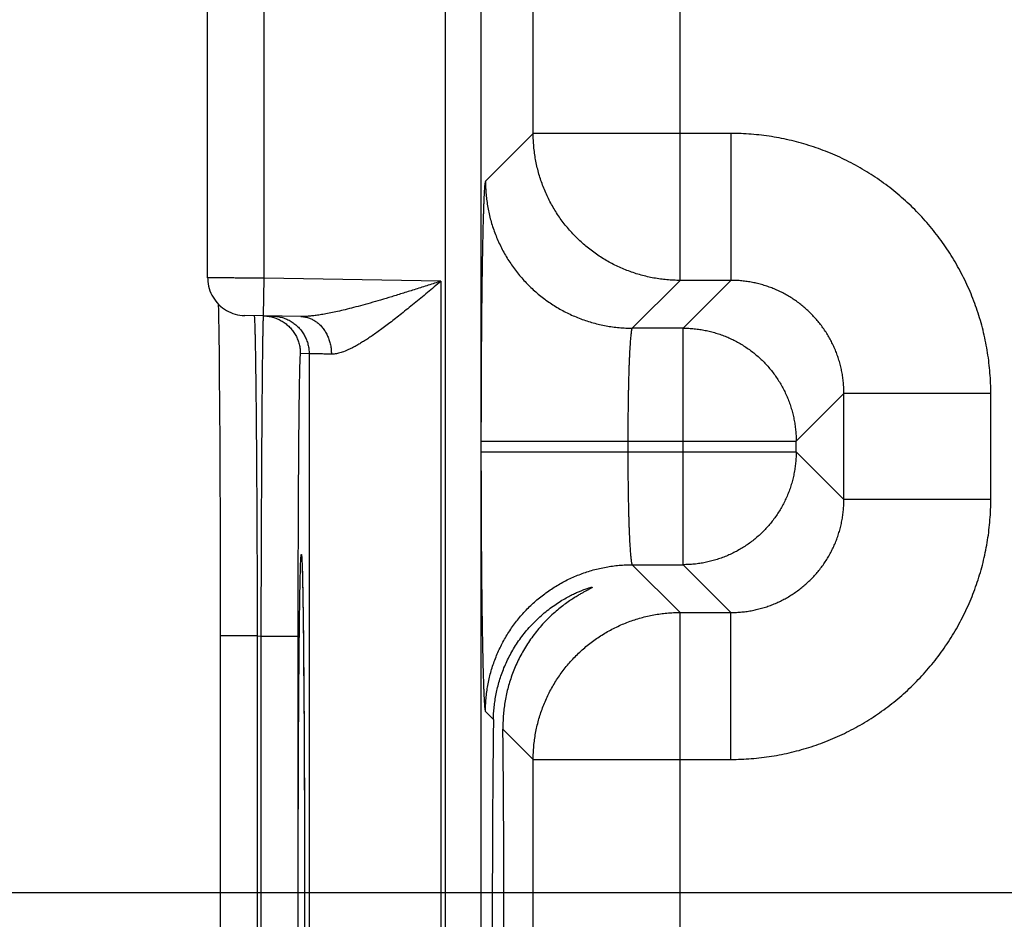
# Model space of a CAD drawing. Header units: inches. Extents: x 0 to 34, y 0 to 22.
# Tile 24 of 80: x 15.028 to 15.551, y 13.348 to 13.826. Entities that reach past the tile are written whole.
import ezdxf

# ---------------------------------------------------------------- set-up
doc = ezdxf.new("R2010")
doc.units = ezdxf.units.IN
doc.header["$LTSCALE"] = 1.87
doc.header["$MEASUREMENT"] = 0
doc.layers.get('0').update_dxf_attribs({"linetype": 'CONTINUOUS'})
doc.layers.add('DIMENSIONS', color=7, linetype='CONTINUOUS')
doc.styles.get("Standard").update_dxf_attribs({"font": 'txt', "width": 0.8})
doc.dimstyles.new('DIMSTYLE_1', dxfattribs={"dimtxt": 0.125, "dimasz": 0.18, "dimexe": 0.18, "dimexo": 0.0625, "dimgap": 0.09, "dimtad": 0, "dimtih": 1, "dimtoh": 1, "dimdec": 3, "dimzin": 4, "dimdsep": 46, "dimtxsty": 'STANDARD', "dimblk": '_FILLED', "dimblk1": '_FILLED', "dimblk2": '_FILLED', "dimcen": 0.09, "dimadec": 0, "dimazin": 0, "dimtp": 0.01, "dimtm": 0.01, "dimtfac": 1, "dimtdec": 3, "dimtofl": 0, "dimtmove": 0, "dimatfit": 3, "dimldrblk": '_FILLED', "dimfxl": 1, "dimtolj": 1, "dimtzin": 4, "dimarcsym": 0})

# ---------------------------------------------------------------- blocks, each defined once
blk = doc.blocks.new('*D9')
at = {"layer": 'DIMENSIONS', "color": 2, "linetype": 'CONTINUOUS'}
blk.add_line((16.37319, 13.36208), (14.43956, 13.36208), dxfattribs=at)
at = {"layer": 'DIMENSIONS', "color": 2, "linetype": 'CONTINUOUS', "width": 0.8}
for s, p in [('[', (13.67706, 13.29958)), (']', (14.27706, 13.29958)), ('3.529', (13.05206, 13.29958)), ('89.64', (13.77706, 13.29958))]:
    blk.add_text(s, height=0.125, dxfattribs=at).set_placement(p)
blk = doc.blocks.new('_FILLED')
at = {"color": 0, "linetype": 'BYBLOCK'}
blk.add_solid([(0, 0), (-1, 0.1736), (-1, -0.1736)], dxfattribs=at)

msp = doc.modelspace()

# ---------------------------------------------------------------- linework, layer by layer
at = {"color": 7, "linetype": 'CONTINUOUS'}
for p, q in [((15.25362, 16.58677), (15.25362, 12.9164)), ((15.27261, 16.58677), (15.27261, 12.9164)), ((15.37842, 13.68723), (15.37842, 14.44094)), ((15.30043, 13.76521), (15.30043, 14.36295)), ((15.12755, 13.68857), (15.12755, 13.9376)), ((15.15755, 13.6884), (15.15755, 13.93777)), ((15.30043, 13.76521), (15.27506, 13.73985)), ((15.40544, 13.76521), (15.30043, 13.76521)), ((15.40544, 13.76521), (15.40544, 13.68723)), ((15.1572, 13.6684), (15.15755, 13.6884)), ((15.25144, 13.68676), (15.15755, 13.6884)), ((15.25144, 13.68676), (15.25144, 13.00941)), ((15.37842, 13.68723), (15.35305, 13.66186)), ((15.40544, 13.68723), (15.37842, 13.68723)), ((15.38007, 13.66186), (15.40544, 13.68723)), ((15.13319, 13.67467), (15.13326, 13.67106)), ((15.13326, 13.67106), (15.13335, 13.66635)), ((15.17696, 13.66805), (15.1472, 13.66857)), ((15.13335, 13.66635), (15.13342, 13.66173)), ((15.13342, 13.66173), (15.1335, 13.65618)), ((15.38007, 13.66186), (15.35305, 13.66186)), ((15.38007, 13.53631), (15.38007, 13.66186)), ((15.1335, 13.65618), (15.13358, 13.64963)), ((15.13358, 13.64963), (15.13366, 13.64194)), ((15.18145, 13.64832), (15.17677, 13.6484)), ((15.18145, 13.64832), (15.18145, 13.04784)), ((15.13366, 13.64194), (15.13374, 13.63281)), ((15.13374, 13.63281), (15.13381, 13.62478)), ((15.44006, 13.60187), (15.46543, 13.62724)), ((15.46543, 13.57093), (15.46543, 13.62724)), ((15.54342, 13.62724), (15.46543, 13.62724)), ((15.54342, 13.57093), (15.54342, 13.62724)), ((15.13381, 13.62478), (15.13388, 13.61555)), ((15.13388, 13.61555), (15.13395, 13.60495)), ((15.13395, 13.60495), (15.13401, 13.59267)), ((15.2727, 13.60187), (15.2727, 13.5963)), ((15.2727, 13.60187), (15.44006, 13.60187)), ((15.35068, 13.60187), (15.35068, 13.5963)), ((15.44006, 13.5963), (15.44006, 13.60187)), ((15.2727, 13.5963), (15.44006, 13.5963)), ((15.44006, 13.5963), (15.46543, 13.57093)), ((15.13401, 13.59267), (15.13408, 13.57806)), ((15.13408, 13.57806), (15.13412, 13.56639)), ((15.54342, 13.57093), (15.46543, 13.57093)), ((15.13412, 13.56639), (15.13416, 13.55325)), ((15.13416, 13.55325), (15.13419, 13.53965)), ((15.13419, 13.53965), (15.13421, 13.52601)), ((15.17753, 13.53951), (15.17754, 13.53941)), ((15.17754, 13.53941), (15.17755, 13.53924)), ((15.17755, 13.53924), (15.17757, 13.53902)), ((15.17757, 13.53902), (15.17758, 13.53874)), ((15.17758, 13.53874), (15.1776, 13.5384)), ((15.1776, 13.5384), (15.17763, 13.53779)), ((15.17763, 13.53779), (15.17766, 13.53704)), ((15.17766, 13.53704), (15.17771, 13.53583)), ((15.17771, 13.53583), (15.17776, 13.53434)), ((15.17776, 13.53434), (15.17783, 13.53189)), ((15.17783, 13.53189), (15.1779, 13.52924)), ((15.35305, 13.53631), (15.37842, 13.51094)), ((15.35305, 13.53631), (15.38007, 13.53631)), ((15.38007, 13.53631), (15.40544, 13.51094)), ((15.1779, 13.52924), (15.17797, 13.5259)), ((15.13421, 13.52601), (15.13423, 13.51217)), ((15.17797, 13.5259), (15.17805, 13.52175)), ((15.17805, 13.52175), (15.17814, 13.5166)), ((15.17814, 13.5166), (15.17823, 13.5103)), ((15.13423, 13.51217), (15.13423, 13.19768)), ((15.37842, 12.86623), (15.37842, 13.51094)), ((15.37842, 13.51094), (15.40544, 13.51094)), ((15.40544, 13.43295), (15.40544, 13.51094)), ((15.17823, 13.5103), (15.1783, 13.50474)), ((15.1783, 13.50474), (15.17837, 13.49839)), ((15.15388, 13.49848), (15.13423, 13.49848)), ((15.15388, 13.49848), (15.15388, 13.19768)), ((15.15388, 13.49848), (15.15581, 13.49845)), ((15.15581, 13.49845), (15.15581, 13.19772)), ((15.15581, 13.49845), (15.17546, 13.49845)), ((15.17546, 13.49845), (15.17546, 13.19772)), ((15.17837, 13.49839), (15.17844, 13.49107)), ((15.17844, 13.49107), (15.17852, 13.48247)), ((15.17852, 13.48247), (15.1786, 13.47206)), ((15.1786, 13.47206), (15.17866, 13.46364)), ((15.17866, 13.46364), (15.17872, 13.45373)), ((15.17872, 13.45373), (15.17878, 13.44241)), ((15.27506, 13.45832), (15.27931, 13.45408)), ((15.28432, 13.44906), (15.30043, 13.43295)), ((15.17878, 13.44241), (15.17884, 13.42992)), ((15.30043, 12.94421), (15.30043, 13.43295)), ((15.30043, 13.43295), (15.40544, 13.43295)), ((15.17884, 13.42992), (15.17889, 13.41681)), ((15.17889, 13.41681), (15.17892, 13.40346)), ((15.17892, 13.40346), (15.17896, 13.38985)), ((15.17896, 13.38985), (15.17898, 13.37598)), ((15.17898, 13.37598), (15.17899, 13.36195)), ((15.17899, 13.36195), (15.179, 13.34808)), ((15.179, 13.34808), (15.17899, 13.33418))]:
    msp.add_line(p, q, dxfattribs=at)
for points in [[(15.12755, 13.68857), (15.12756, 13.68786), (15.12765, 13.6866), (15.12781, 13.68535), (15.12806, 13.68411), (15.12838, 13.68288), (15.12878, 13.68168), (15.12925, 13.68051), (15.12979, 13.67937), (15.13041, 13.67826), (15.1311, 13.6772), (15.13185, 13.67618), (15.13266, 13.67522), (15.13354, 13.6743), (15.13447, 13.67344), (15.13545, 13.67265), (15.13648, 13.67191), (15.13755, 13.67125), (15.13867, 13.67065), (15.13982, 13.67012), (15.141, 13.66967), (15.14221, 13.6693), (15.14344, 13.669), (15.14468, 13.66878), (15.14594, 13.66863), (15.1472, 13.66857)], [(15.17753, 13.53956), (15.17753, 13.53956), (15.17753, 13.53954), (15.17753, 13.53951)]]:
    msp.add_lwpolyline(points, dxfattribs=at)
for points, knots in [([(15.37842, 13.68723), (15.37725, 13.68723), (15.37492, 13.68728), (15.37143, 13.68752), (15.36795, 13.68791), (15.36449, 13.68846), (15.36106, 13.68916), (15.35767, 13.69002), (15.35432, 13.69103), (15.35101, 13.69218), (15.34776, 13.69349), (15.34457, 13.69493), (15.34146, 13.69652), (15.33841, 13.69825), (15.33545, 13.70012), (15.33257, 13.70211), (15.32978, 13.70423), (15.3271, 13.70648), (15.32451, 13.70884), (15.32204, 13.71131), (15.31967, 13.7139), (15.31743, 13.71659), (15.31531, 13.71937), (15.31332, 13.72225), (15.31145, 13.72521), (15.30973, 13.72826), (15.30814, 13.73138), (15.30669, 13.73457), (15.30538, 13.73782), (15.30423, 13.74112), (15.30322, 13.74447), (15.30236, 13.74787), (15.30166, 13.7513), (15.30111, 13.75475), (15.30072, 13.75823), (15.30049, 13.76172), (15.30043, 13.76405), (15.30043, 13.76521)], [0, 0, 0, 0, 0.028572, 0.057143, 0.085716, 0.114289, 0.142862, 0.171435, 0.200009, 0.228583, 0.257158, 0.285732, 0.314307, 0.342882, 0.371457, 0.400033, 0.428608, 0.457184, 0.485759, 0.514335, 0.542911, 0.571486, 0.600061, 0.628636, 0.65721, 0.685786, 0.714361, 0.742935, 0.771508, 0.80008, 0.828652, 0.857229, 0.885804, 0.914368, 0.942921, 0.971462, 1, 1, 1, 1]), ([(15.54342, 13.62724), (15.54342, 13.62904), (15.54335, 13.63264), (15.54303, 13.63805), (15.5425, 13.64344), (15.54176, 13.64881), (15.54081, 13.65415), (15.53965, 13.65945), (15.53828, 13.66469), (15.5367, 13.66988), (15.53493, 13.675), (15.53295, 13.68006), (15.53078, 13.68502), (15.52841, 13.6899), (15.52586, 13.69468), (15.52312, 13.69936), (15.52019, 13.70392), (15.51709, 13.70837), (15.51382, 13.71269), (15.51038, 13.71688), (15.50678, 13.72093), (15.50302, 13.72484), (15.49911, 13.7286), (15.49506, 13.7322), (15.49087, 13.73564), (15.48655, 13.73891), (15.4821, 13.74201), (15.47754, 13.74493), (15.47286, 13.74767), (15.46808, 13.75022), (15.4632, 13.75259), (15.45823, 13.75476), (15.45318, 13.75673), (15.44806, 13.75851), (15.44287, 13.76008), (15.43762, 13.76145), (15.43233, 13.76261), (15.42699, 13.76356), (15.42163, 13.7643), (15.41624, 13.76483), (15.41084, 13.76514), (15.40724, 13.76521), (15.40544, 13.76521)], [0, 0, 0, 0, 0.024938, 0.049917, 0.074922, 0.099939, 0.124954, 0.149959, 0.174962, 0.199976, 0.224999, 0.250018, 0.275026, 0.300027, 0.325031, 0.350038, 0.375045, 0.40005, 0.425053, 0.45006, 0.475069, 0.500078, 0.525085, 0.550089, 0.575094, 0.600101, 0.625108, 0.650112, 0.675115, 0.700119, 0.725125, 0.750138, 0.775157, 0.800176, 0.825185, 0.850182, 0.875177, 0.900178, 0.925176, 0.950157, 0.975104, 1, 1, 1, 1]), ([(15.27506, 13.73985), (15.27501, 13.73979), (15.27495, 13.73958), (15.27486, 13.73918), (15.27477, 13.73856), (15.27468, 13.73775), (15.27459, 13.73672), (15.2745, 13.7355), (15.27441, 13.73407), (15.27432, 13.73244), (15.27424, 13.73061), (15.27415, 13.72859), (15.27407, 13.72638), (15.27398, 13.72399), (15.2739, 13.7214), (15.27382, 13.71864), (15.27374, 13.7157), (15.27367, 13.71259), (15.27359, 13.70931), (15.27352, 13.70587), (15.27345, 13.70228), (15.27339, 13.69853), (15.27332, 13.69463), (15.27326, 13.6906), (15.2732, 13.68643), (15.27315, 13.68213), (15.27309, 13.67772), (15.27304, 13.67319), (15.273, 13.66855), (15.27295, 13.66381), (15.27291, 13.65898), (15.27287, 13.65406), (15.27284, 13.64906), (15.27281, 13.64399), (15.27278, 13.63886), (15.27276, 13.63367), (15.27274, 13.62844), (15.27272, 13.62316), (15.27271, 13.61786), (15.2727, 13.61253), (15.2727, 13.6072), (15.2727, 13.60364), (15.2727, 13.60187)], [0, 0, 0, 0, 0.001578, 0.004582, 0.009066, 0.015034, 0.022479, 0.03139, 0.04176, 0.053579, 0.066827, 0.081479, 0.097507, 0.114894, 0.133619, 0.153653, 0.174961, 0.197509, 0.221268, 0.246206, 0.272284, 0.299458, 0.327683, 0.35692, 0.38713, 0.418267, 0.450279, 0.483115, 0.516728, 0.551071, 0.586096, 0.621751, 0.657985, 0.694733, 0.731926, 0.769506, 0.80743, 0.845652, 0.884102, 0.9227, 0.961361, 1, 1, 1, 1]), ([(15.27506, 13.73985), (15.27506, 13.73868), (15.27512, 13.73635), (15.27535, 13.73285), (15.27575, 13.72938), (15.27629, 13.72592), (15.277, 13.72249), (15.27785, 13.71909), (15.27886, 13.71574), (15.28002, 13.71244), (15.28132, 13.70919), (15.28277, 13.706), (15.28436, 13.70288), (15.28609, 13.69984), (15.28795, 13.69687), (15.28994, 13.694), (15.29207, 13.69121), (15.29431, 13.68852), (15.29667, 13.68594), (15.29915, 13.68347), (15.30173, 13.6811), (15.30442, 13.67886), (15.3072, 13.67674), (15.31008, 13.67474), (15.31305, 13.67288), (15.31609, 13.67115), (15.31921, 13.66956), (15.3224, 13.66812), (15.32564, 13.66681), (15.32895, 13.66566), (15.3323, 13.66465), (15.33569, 13.66379), (15.33912, 13.66309), (15.34258, 13.66254), (15.34606, 13.66215), (15.34955, 13.66191), (15.35188, 13.66186), (15.35305, 13.66186)], [0, 0, 0, 0, 0.028569, 0.057138, 0.085708, 0.114278, 0.142849, 0.17142, 0.199991, 0.228563, 0.257135, 0.285707, 0.314279, 0.342852, 0.371424, 0.399997, 0.42857, 0.457143, 0.485716, 0.514289, 0.542862, 0.571435, 0.600008, 0.628581, 0.657153, 0.685725, 0.714297, 0.742869, 0.771441, 0.800012, 0.828583, 0.857153, 0.885723, 0.914293, 0.942862, 0.971431, 1, 1, 1, 1]), ([(15.15755, 13.6884), (15.15699, 13.6884), (15.15586, 13.68841), (15.15418, 13.68841), (15.15251, 13.68842), (15.15085, 13.68843), (15.14921, 13.68844), (15.1476, 13.68845), (15.14602, 13.68846), (15.14448, 13.68847), (15.14298, 13.68848), (15.14152, 13.68849), (15.14012, 13.6885), (15.13877, 13.6885), (15.13749, 13.68851), (15.13626, 13.68852), (15.13511, 13.68853), (15.13402, 13.68853), (15.13301, 13.68854), (15.13208, 13.68854), (15.13123, 13.68855), (15.13047, 13.68855), (15.12979, 13.68856), (15.1292, 13.68856), (15.1287, 13.68856), (15.12828, 13.68857), (15.12798, 13.68857), (15.12772, 13.68857), (15.12766, 13.68857), (15.12756, 13.68857), (15.12755, 13.68857)], [0, 0, 0, 0, 0.056285, 0.112466, 0.168339, 0.223699, 0.278343, 0.332092, 0.384799, 0.436308, 0.486436, 0.535002, 0.581852, 0.626853, 0.66986, 0.710716, 0.74928, 0.785447, 0.819121, 0.850194, 0.878555, 0.904113, 0.926795, 0.946535, 0.963273, 0.976956, 0.987535, 0.994976, 0.999251, 1, 1, 1, 1]), ([(15.25144, 13.68676), (15.24919, 13.68604), (15.24472, 13.68462), (15.23808, 13.68252), (15.23162, 13.6805), (15.2254, 13.67859), (15.2195, 13.67682), (15.21395, 13.67521), (15.20879, 13.67378), (15.20403, 13.67252), (15.19967, 13.67143), (15.19571, 13.67052), (15.19211, 13.66977), (15.18887, 13.66917), (15.18596, 13.66871), (15.18334, 13.66838), (15.181, 13.66816), (15.1789, 13.66805), (15.17758, 13.66804), (15.17696, 13.66805)], [0, 0, 0, 0, 0.092065, 0.182806, 0.271122, 0.355868, 0.436106, 0.511211, 0.580811, 0.644721, 0.702978, 0.755739, 0.803294, 0.845973, 0.884142, 0.918191, 0.948568, 0.975696, 1, 1, 1, 1]), ([(15.25144, 13.68676), (15.25023, 13.68575), (15.24783, 13.68374), (15.24424, 13.68075), (15.2407, 13.67781), (15.23722, 13.67496), (15.23384, 13.67221), (15.23057, 13.66958), (15.22742, 13.6671), (15.2244, 13.66476), (15.22152, 13.66259), (15.21879, 13.66058), (15.21621, 13.65874), (15.21378, 13.65707), (15.21149, 13.65556), (15.20934, 13.65421), (15.20733, 13.65302), (15.20545, 13.65197), (15.2037, 13.65107), (15.20206, 13.6503), (15.20053, 13.64965), (15.1991, 13.64912), (15.19777, 13.6487), (15.19653, 13.64839), (15.19537, 13.64818), (15.19428, 13.64807), (15.19358, 13.64805), (15.19324, 13.64806)], [0, 0, 0, 0, 0.066836, 0.13307, 0.198266, 0.261992, 0.323804, 0.383284, 0.440138, 0.494148, 0.545154, 0.593089, 0.637914, 0.679658, 0.718394, 0.754212, 0.787241, 0.817626, 0.845519, 0.871089, 0.894516, 0.915972, 0.935629, 0.953672, 0.970287, 0.985664, 1, 1, 1, 1]), ([(15.46543, 13.62724), (15.46543, 13.62819), (15.46539, 13.63009), (15.46519, 13.63295), (15.46485, 13.63579), (15.46437, 13.63861), (15.46377, 13.6414), (15.46303, 13.64416), (15.46216, 13.64689), (15.46116, 13.64956), (15.46003, 13.65219), (15.45879, 13.65476), (15.45742, 13.65726), (15.45593, 13.6597), (15.45433, 13.66207), (15.45262, 13.66435), (15.4508, 13.66655), (15.44888, 13.66866), (15.44686, 13.67068), (15.44475, 13.6726), (15.44255, 13.67442), (15.44027, 13.67613), (15.4379, 13.67773), (15.43547, 13.67921), (15.43296, 13.68058), (15.43039, 13.68183), (15.42777, 13.68295), (15.42509, 13.68395), (15.42237, 13.68482), (15.41961, 13.68556), (15.41681, 13.68617), (15.41399, 13.68664), (15.41115, 13.68698), (15.4083, 13.68718), (15.40639, 13.68723), (15.40544, 13.68723)], [0, 0, 0, 0, 0.030334, 0.060672, 0.091009, 0.121345, 0.151678, 0.182004, 0.212323, 0.24263, 0.272924, 0.303211, 0.3335, 0.363789, 0.394074, 0.424353, 0.454633, 0.484913, 0.515189, 0.545461, 0.575733, 0.606008, 0.636283, 0.666555, 0.696823, 0.72709, 0.757369, 0.787669, 0.817987, 0.848317, 0.878656, 0.908998, 0.939341, 0.969677, 1, 1, 1, 1]), ([(15.15227, 13.66837), (15.15228, 13.66821), (15.15234, 13.66796), (15.15238, 13.66732), (15.15243, 13.66651), (15.15248, 13.66544), (15.15253, 13.66414), (15.15258, 13.66261), (15.15263, 13.66085), (15.15268, 13.65886), (15.15273, 13.65665), (15.15278, 13.65422), (15.15283, 13.65157), (15.15288, 13.6487), (15.15293, 13.64563), (15.15298, 13.64235), (15.15302, 13.63887), (15.15307, 13.63519), (15.15312, 13.63133), (15.15316, 13.62728), (15.15321, 13.62304), (15.15325, 13.61864), (15.1533, 13.61407), (15.15334, 13.60933), (15.15338, 13.60444), (15.15342, 13.5994), (15.15346, 13.59422), (15.1535, 13.58891), (15.15353, 13.58347), (15.15357, 13.57791), (15.1536, 13.57223), (15.15363, 13.56646), (15.15366, 13.56059), (15.15369, 13.55463), (15.15372, 13.54859), (15.15375, 13.54248), (15.15377, 13.53631), (15.15379, 13.53009), (15.15382, 13.52382), (15.15383, 13.51752), (15.15385, 13.51119), (15.15387, 13.50484), (15.15388, 13.5006), (15.15388, 13.49848)], [0, 0, 0, 0, 0.002124, 0.005637, 0.010537, 0.01682, 0.024476, 0.033496, 0.043867, 0.055574, 0.0686, 0.082925, 0.098532, 0.115399, 0.133501, 0.15281, 0.173301, 0.194946, 0.217718, 0.241579, 0.266497, 0.292437, 0.319365, 0.347246, 0.376045, 0.40572, 0.436225, 0.467517, 0.499557, 0.532303, 0.565705, 0.599714, 0.634284, 0.66937, 0.704924, 0.740894, 0.777229, 0.813877, 0.850788, 0.887909, 0.925187, 0.96257, 1, 1, 1, 1]), ([(15.15708, 13.66828), (15.15708, 13.66812), (15.15702, 13.66788), (15.15701, 13.66724), (15.15696, 13.66643), (15.15693, 13.66536), (15.15689, 13.66406), (15.15685, 13.66253), (15.15682, 13.66077), (15.15678, 13.65879), (15.15674, 13.65657), (15.1567, 13.65414), (15.15666, 13.65149), (15.15663, 13.64863), (15.15659, 13.64556), (15.15655, 13.64228), (15.15651, 13.6388), (15.15648, 13.63513), (15.15644, 13.63126), (15.15641, 13.62721), (15.15637, 13.62298), (15.15634, 13.61857), (15.1563, 13.614), (15.15627, 13.60927), (15.15623, 13.60438), (15.1562, 13.59934), (15.15617, 13.59416), (15.15614, 13.58885), (15.15611, 13.58341), (15.15608, 13.57785), (15.15605, 13.57218), (15.15603, 13.56641), (15.156, 13.56054), (15.15598, 13.55458), (15.15595, 13.54854), (15.15593, 13.54244), (15.15591, 13.53627), (15.15589, 13.53005), (15.15587, 13.52378), (15.15585, 13.51748), (15.15584, 13.51115), (15.15582, 13.50481), (15.15581, 13.50057), (15.15581, 13.49845)], [0, 0, 0, 0, 0.002109, 0.005609, 0.010499, 0.016773, 0.024422, 0.033436, 0.043801, 0.055505, 0.068531, 0.082859, 0.098465, 0.115329, 0.133428, 0.152739, 0.173234, 0.194882, 0.217651, 0.241513, 0.266435, 0.292383, 0.319322, 0.347212, 0.376014, 0.405687, 0.436194, 0.467494, 0.499539, 0.532281, 0.565679, 0.599691, 0.634272, 0.669368, 0.704925, 0.740894, 0.777226, 0.813871, 0.850776, 0.88789, 0.925166, 0.962553, 1, 1, 1, 1]), ([(15.1572, 13.6684), (15.15759, 13.66839), (15.15839, 13.66835), (15.1596, 13.66822), (15.16082, 13.668), (15.16203, 13.66771), (15.16322, 13.66735), (15.16438, 13.66691), (15.16552, 13.6664), (15.16662, 13.66582), (15.16768, 13.66518), (15.1687, 13.66447), (15.16967, 13.6637), (15.1706, 13.66287), (15.17147, 13.66198), (15.17229, 13.66104), (15.17304, 13.66005), (15.17373, 13.65902), (15.17436, 13.65795), (15.17492, 13.65684), (15.17541, 13.65569), (15.17582, 13.65452), (15.17617, 13.65333), (15.17643, 13.65211), (15.17663, 13.65088), (15.17674, 13.64965), (15.17677, 13.64882), (15.17677, 13.6484)], [0, 0, 0, 0, 0.037366, 0.077475, 0.117584, 0.157693, 0.197802, 0.237911, 0.27802, 0.318129, 0.358239, 0.398348, 0.438458, 0.478567, 0.518677, 0.558787, 0.598897, 0.639007, 0.679117, 0.719227, 0.759338, 0.799448, 0.839558, 0.879669, 0.919779, 0.95989, 1, 1, 1, 1]), ([(15.1618, 13.66832), (15.16221, 13.66831), (15.16304, 13.66827), (15.16427, 13.66813), (15.1655, 13.66792), (15.16671, 13.66763), (15.1679, 13.66727), (15.16906, 13.66683), (15.17019, 13.66632), (15.1713, 13.66574), (15.17236, 13.6651), (15.17338, 13.66439), (15.17435, 13.66362), (15.17528, 13.66278), (15.17615, 13.6619), (15.17696, 13.66096), (15.17772, 13.65997), (15.17841, 13.65894), (15.17904, 13.65786), (15.1796, 13.65675), (15.18008, 13.65561), (15.1805, 13.65444), (15.18084, 13.65324), (15.18111, 13.65203), (15.1813, 13.6508), (15.18142, 13.64956), (15.18145, 13.64874), (15.18145, 13.64832)], [0, 0, 0, 0, 0.04, 0.08, 0.12, 0.160001, 0.200001, 0.240001, 0.280001, 0.320001, 0.360001, 0.400001, 0.440001, 0.480001, 0.520001, 0.560001, 0.600001, 0.640001, 0.680001, 0.720001, 0.760001, 0.800001, 0.84, 0.88, 0.92, 0.96, 1, 1, 1, 1]), ([(15.17696, 13.66805), (15.1773, 13.66805), (15.178, 13.66801), (15.17902, 13.66787), (15.18005, 13.66766), (15.18105, 13.66738), (15.18204, 13.66701), (15.18301, 13.66658), (15.18395, 13.66607), (15.18487, 13.66549), (15.18575, 13.66485), (15.1866, 13.66414), (15.18741, 13.66337), (15.18818, 13.66254), (15.1889, 13.66165), (15.18957, 13.66071), (15.1902, 13.65972), (15.19077, 13.65869), (15.19128, 13.65761), (15.19174, 13.6565), (15.19214, 13.65535), (15.19249, 13.65418), (15.19277, 13.65299), (15.19298, 13.65177), (15.19314, 13.65054), (15.19323, 13.6493), (15.19324, 13.64847), (15.19324, 13.64806)], [0, 0, 0, 0, 0.03628, 0.072622, 0.109088, 0.145737, 0.182623, 0.219797, 0.257303, 0.295181, 0.333461, 0.372169, 0.411322, 0.450929, 0.490993, 0.531511, 0.572471, 0.613855, 0.65564, 0.697797, 0.740292, 0.783088, 0.826142, 0.869409, 0.912841, 0.956388, 1, 1, 1, 1]), ([(15.35305, 13.66186), (15.353, 13.66183), (15.3529, 13.6617), (15.3528, 13.66143), (15.35269, 13.66103), (15.35257, 13.66048), (15.35246, 13.6598), (15.35235, 13.65898), (15.35224, 13.65803), (15.35214, 13.65695), (15.35203, 13.65573), (15.35193, 13.65439), (15.35183, 13.65292), (15.35173, 13.65134), (15.35163, 13.64964), (15.35154, 13.64782), (15.35146, 13.6459), (15.35137, 13.64388), (15.35129, 13.64175), (15.35122, 13.63954), (15.35115, 13.63723), (15.35108, 13.63484), (15.35102, 13.63237), (15.35096, 13.62983), (15.35091, 13.62723), (15.35086, 13.62456), (15.35082, 13.62184), (15.35078, 13.61907), (15.35075, 13.61627), (15.35073, 13.61343), (15.35071, 13.61056), (15.35069, 13.60768), (15.35069, 13.60477), (15.35068, 13.60284), (15.35068, 13.60187)], [0, 0, 0, 0, 0.002806, 0.007585, 0.014561, 0.023786, 0.035266, 0.04899, 0.064936, 0.083073, 0.103362, 0.125756, 0.150198, 0.176625, 0.204971, 0.235178, 0.267186, 0.300914, 0.336277, 0.37319, 0.411564, 0.451325, 0.492395, 0.534675, 0.578057, 0.62243, 0.66768, 0.713698, 0.76038, 0.807619, 0.855309, 0.903343, 0.951611, 1, 1, 1, 1]), ([(15.38007, 13.66186), (15.38105, 13.66186), (15.38301, 13.66181), (15.38595, 13.66159), (15.38887, 13.66123), (15.39177, 13.66073), (15.39465, 13.66008), (15.39748, 13.65929), (15.40028, 13.65837), (15.40303, 13.65731), (15.40572, 13.65612), (15.40835, 13.65479), (15.41092, 13.65334), (15.4134, 13.65176), (15.41581, 13.65007), (15.41814, 13.64826), (15.42037, 13.64633), (15.4225, 13.6443), (15.42453, 13.64217), (15.42646, 13.63994), (15.42827, 13.63761), (15.42996, 13.63521), (15.43154, 13.63272), (15.43299, 13.63015), (15.43432, 13.62752), (15.43551, 13.62483), (15.43657, 13.62208), (15.4375, 13.61929), (15.43828, 13.61645), (15.43893, 13.61357), (15.43944, 13.61067), (15.4398, 13.60775), (15.44001, 13.60481), (15.44006, 13.60285), (15.44006, 13.60187)], [0, 0, 0, 0, 0.031213, 0.062432, 0.093664, 0.124911, 0.156167, 0.18742, 0.21867, 0.249922, 0.281174, 0.312428, 0.343683, 0.374936, 0.40619, 0.437444, 0.468698, 0.499953, 0.531207, 0.562462, 0.593716, 0.624971, 0.656225, 0.687479, 0.718733, 0.749986, 0.781239, 0.812492, 0.843744, 0.874997, 0.906248, 0.937499, 0.96875, 1, 1, 1, 1]), ([(15.17677, 13.6484), (15.17673, 13.6484), (15.17671, 13.64818), (15.17665, 13.64792), (15.17661, 13.64733), (15.17656, 13.64658), (15.17651, 13.64559), (15.17647, 13.64439), (15.17642, 13.64297), (15.17637, 13.64135), (15.17632, 13.63951), (15.17628, 13.63746), (15.17623, 13.63522), (15.17618, 13.63277), (15.17614, 13.63012), (15.1761, 13.62728), (15.17605, 13.62425), (15.17601, 13.62104), (15.17597, 13.61765), (15.17593, 13.61408), (15.1759, 13.61035), (15.17586, 13.60645), (15.17582, 13.60239), (15.17579, 13.59817), (15.17576, 13.59382), (15.17573, 13.58932), (15.1757, 13.58469), (15.17567, 13.57993), (15.17564, 13.57505), (15.17562, 13.57006), (15.17559, 13.56497), (15.17557, 13.55977), (15.17555, 13.55449), (15.17554, 13.54912), (15.17552, 13.54368), (15.17551, 13.53818), (15.17549, 13.53261), (15.17548, 13.527), (15.17547, 13.52134), (15.17547, 13.51565), (15.17546, 13.50993), (15.17546, 13.5042), (15.17546, 13.50037), (15.17546, 13.49845)], [0, 0, 0, 0, 0.000807, 0.003031, 0.006707, 0.011837, 0.018416, 0.026432, 0.035874, 0.046731, 0.058991, 0.072636, 0.087641, 0.103979, 0.121627, 0.140565, 0.160766, 0.182196, 0.204825, 0.228619, 0.253547, 0.279571, 0.306651, 0.334746, 0.363817, 0.393823, 0.424718, 0.456457, 0.488993, 0.522277, 0.556262, 0.590906, 0.62616, 0.661964, 0.698256, 0.734983, 0.772094, 0.809539, 0.847271, 0.88524, 0.92339, 0.961663, 1, 1, 1, 1]), ([(15.19324, 13.64806), (15.19268, 13.64807), (15.1916, 13.64809), (15.19005, 13.64813), (15.18861, 13.64816), (15.1873, 13.64819), (15.18612, 13.64822), (15.18507, 13.64824), (15.18415, 13.64826), (15.18336, 13.64828), (15.18271, 13.64829), (15.1822, 13.6483), (15.18183, 13.64831), (15.18159, 13.64832), (15.18148, 13.64832), (15.18145, 13.64832)], [0, 0, 0, 0, 0.142215, 0.2743, 0.396004, 0.507103, 0.607392, 0.696658, 0.774701, 0.841351, 0.896474, 0.939966, 0.971753, 0.991778, 1, 1, 1, 1]), ([(15.2727, 13.5963), (15.2727, 13.59452), (15.2727, 13.59096), (15.2727, 13.58563), (15.27271, 13.58031), (15.27272, 13.575), (15.27274, 13.56973), (15.27276, 13.56449), (15.27278, 13.55931), (15.27281, 13.55418), (15.27284, 13.54911), (15.27287, 13.54411), (15.27291, 13.53919), (15.27295, 13.53435), (15.273, 13.52962), (15.27304, 13.52498), (15.27309, 13.52045), (15.27315, 13.51603), (15.2732, 13.51173), (15.27326, 13.50757), (15.27332, 13.50353), (15.27339, 13.49964), (15.27345, 13.49589), (15.27352, 13.49229), (15.27359, 13.48885), (15.27367, 13.48557), (15.27374, 13.48246), (15.27382, 13.47952), (15.2739, 13.47676), (15.27398, 13.47418), (15.27407, 13.47178), (15.27415, 13.46957), (15.27424, 13.46755), (15.27432, 13.46573), (15.27441, 13.4641), (15.2745, 13.46267), (15.27459, 13.46144), (15.27468, 13.46042), (15.27477, 13.4596), (15.27486, 13.45898), (15.27495, 13.45858), (15.27501, 13.45837), (15.27506, 13.45832)], [0, 0, 0, 0, 0.038639, 0.0773, 0.115898, 0.154348, 0.19257, 0.230494, 0.268073, 0.305267, 0.342015, 0.378249, 0.413904, 0.448929, 0.483272, 0.516885, 0.549721, 0.581733, 0.61287, 0.64308, 0.672317, 0.700542, 0.727716, 0.753794, 0.778732, 0.802491, 0.825039, 0.846347, 0.866381, 0.885106, 0.902493, 0.918521, 0.933173, 0.946421, 0.95824, 0.96861, 0.977521, 0.984966, 0.990934, 0.995418, 0.998422, 1, 1, 1, 1]), ([(15.35068, 13.5963), (15.35068, 13.59533), (15.35069, 13.59339), (15.35069, 13.59049), (15.35071, 13.5876), (15.35073, 13.58474), (15.35075, 13.5819), (15.35078, 13.57909), (15.35082, 13.57633), (15.35086, 13.57361), (15.35091, 13.57094), (15.35096, 13.56833), (15.35102, 13.56579), (15.35108, 13.56332), (15.35115, 13.56094), (15.35122, 13.55863), (15.35129, 13.55641), (15.35137, 13.55429), (15.35146, 13.55226), (15.35154, 13.55034), (15.35163, 13.54853), (15.35173, 13.54683), (15.35183, 13.54524), (15.35193, 13.54378), (15.35203, 13.54243), (15.35214, 13.54122), (15.35224, 13.54013), (15.35235, 13.53918), (15.35246, 13.53836), (15.35257, 13.53768), (15.35269, 13.53714), (15.3528, 13.53673), (15.3529, 13.53646), (15.353, 13.53633), (15.35305, 13.53631)], [0, 0, 0, 0, 0.048389, 0.096657, 0.144691, 0.192381, 0.23962, 0.286302, 0.33232, 0.37757, 0.421943, 0.465325, 0.507605, 0.548675, 0.588436, 0.62681, 0.663723, 0.699086, 0.732815, 0.764822, 0.795029, 0.823375, 0.849802, 0.874244, 0.896638, 0.916927, 0.935064, 0.95101, 0.964734, 0.976214, 0.985439, 0.992415, 0.997194, 1, 1, 1, 1]), ([(15.44006, 13.5963), (15.44006, 13.59532), (15.44001, 13.59336), (15.4398, 13.59042), (15.43944, 13.5875), (15.43893, 13.5846), (15.43829, 13.58173), (15.4375, 13.57889), (15.43658, 13.57609), (15.43552, 13.57334), (15.43432, 13.57065), (15.433, 13.56802), (15.43155, 13.56546), (15.42997, 13.56297), (15.42827, 13.56056), (15.42646, 13.55824), (15.42454, 13.55601), (15.42251, 13.55387), (15.42037, 13.55184), (15.41814, 13.54992), (15.41582, 13.5481), (15.41341, 13.54641), (15.41092, 13.54483), (15.40836, 13.54338), (15.40573, 13.54205), (15.40304, 13.54086), (15.40029, 13.5398), (15.39749, 13.53887), (15.39465, 13.53809), (15.39178, 13.53744), (15.38888, 13.53694), (15.38595, 13.53657), (15.38302, 13.53636), (15.38105, 13.53631), (15.38007, 13.53631)], [0, 0, 0, 0, 0.031213, 0.062432, 0.093664, 0.124911, 0.156167, 0.18742, 0.21867, 0.249922, 0.281174, 0.312428, 0.343683, 0.374936, 0.40619, 0.437444, 0.468698, 0.499953, 0.531207, 0.562462, 0.593716, 0.624971, 0.656225, 0.687479, 0.718733, 0.749986, 0.781239, 0.812492, 0.843744, 0.874997, 0.906248, 0.937499, 0.96875, 1, 1, 1, 1]), ([(15.40544, 13.43295), (15.40724, 13.43295), (15.41085, 13.43302), (15.41625, 13.43334), (15.42165, 13.43387), (15.42702, 13.43461), (15.43236, 13.43556), (15.43765, 13.43673), (15.4429, 13.43809), (15.44809, 13.43967), (15.45321, 13.44144), (15.45826, 13.44342), (15.46323, 13.44559), (15.46811, 13.44796), (15.47289, 13.45051), (15.47756, 13.45326), (15.48213, 13.45618), (15.48658, 13.45928), (15.4909, 13.46255), (15.49509, 13.46599), (15.49914, 13.46959), (15.50305, 13.47335), (15.5068, 13.47726), (15.5104, 13.48131), (15.51384, 13.4855), (15.51711, 13.48982), (15.52021, 13.49427), (15.52313, 13.49884), (15.52587, 13.50351), (15.52843, 13.50829), (15.53079, 13.51317), (15.53296, 13.51814), (15.53494, 13.52319), (15.53671, 13.52832), (15.53829, 13.5335), (15.53965, 13.53875), (15.54081, 13.54404), (15.54176, 13.54938), (15.5425, 13.55474), (15.54303, 13.56013), (15.54335, 13.56553), (15.54342, 13.56913), (15.54342, 13.57093)], [0, 0, 0, 0, 0.024938, 0.049917, 0.074922, 0.099939, 0.124954, 0.149959, 0.174962, 0.199976, 0.224999, 0.250018, 0.275026, 0.300027, 0.325031, 0.350038, 0.375045, 0.40005, 0.425053, 0.45006, 0.475069, 0.500078, 0.525085, 0.550089, 0.575094, 0.600101, 0.625108, 0.650112, 0.675115, 0.700119, 0.725125, 0.750138, 0.775157, 0.800176, 0.825185, 0.850182, 0.875177, 0.900178, 0.925176, 0.950157, 0.975104, 1, 1, 1, 1]), ([(15.40544, 13.51094), (15.40639, 13.51094), (15.4083, 13.51098), (15.41115, 13.51119), (15.41399, 13.51152), (15.41681, 13.512), (15.41961, 13.51261), (15.42237, 13.51334), (15.42509, 13.51421), (15.42777, 13.51521), (15.43039, 13.51634), (15.43296, 13.51759), (15.43547, 13.51895), (15.43791, 13.52044), (15.44027, 13.52204), (15.44256, 13.52375), (15.44476, 13.52557), (15.44687, 13.52749), (15.44889, 13.52951), (15.45081, 13.53162), (15.45263, 13.53382), (15.45434, 13.53611), (15.45594, 13.53847), (15.45742, 13.54091), (15.45879, 13.54341), (15.46003, 13.54598), (15.46116, 13.5486), (15.46216, 13.55128), (15.46303, 13.554), (15.46377, 13.55676), (15.46437, 13.55956), (15.46485, 13.56238), (15.46519, 13.56522), (15.46539, 13.56807), (15.46543, 13.56998), (15.46543, 13.57093)], [0, 0, 0, 0, 0.030334, 0.060672, 0.091009, 0.121345, 0.151678, 0.182004, 0.212323, 0.24263, 0.272924, 0.303211, 0.3335, 0.363789, 0.394074, 0.424353, 0.454633, 0.484913, 0.515189, 0.545461, 0.575733, 0.606008, 0.636283, 0.666555, 0.696823, 0.72709, 0.757369, 0.787669, 0.817987, 0.848317, 0.878656, 0.908998, 0.939341, 0.969677, 1, 1, 1, 1]), ([(15.17561, 13.34808), (15.17561, 13.35044), (15.17562, 13.35516), (15.17562, 13.36223), (15.17562, 13.36928), (15.17563, 13.3763), (15.17564, 13.38327), (15.17566, 13.3902), (15.17567, 13.39707), (15.17569, 13.40388), (15.17571, 13.41061), (15.17573, 13.41726), (15.17575, 13.42382), (15.17577, 13.43028), (15.1758, 13.43663), (15.17583, 13.44286), (15.17586, 13.44896), (15.17589, 13.45493), (15.17593, 13.46075), (15.17597, 13.46643), (15.17601, 13.47194), (15.17605, 13.4773), (15.17609, 13.48248), (15.17613, 13.48748), (15.17618, 13.49229), (15.17622, 13.49691), (15.17627, 13.50134), (15.17632, 13.50556), (15.17637, 13.50957), (15.17642, 13.51336), (15.17648, 13.51693), (15.17653, 13.52028), (15.17659, 13.5234), (15.17664, 13.52628), (15.1767, 13.52893), (15.17676, 13.53133), (15.17681, 13.53349), (15.17687, 13.53541), (15.17693, 13.53707), (15.17699, 13.53848), (15.17705, 13.53964), (15.1771, 13.54053), (15.17718, 13.54122), (15.1772, 13.54153), (15.17731, 13.54186), (15.17741, 13.54153), (15.17743, 13.54122), (15.17751, 13.54053), (15.17754, 13.53997), (15.17756, 13.53961), (15.17756, 13.53956)], [0, 0, 0, 0, 0.036147, 0.072233, 0.10821, 0.144028, 0.179635, 0.214989, 0.250051, 0.284787, 0.319155, 0.353107, 0.386593, 0.419565, 0.451972, 0.48377, 0.514919, 0.54538, 0.575115, 0.604084, 0.632249, 0.65957, 0.686012, 0.711539, 0.736117, 0.759713, 0.782295, 0.803832, 0.824296, 0.843661, 0.861903, 0.878995, 0.894912, 0.909635, 0.923146, 0.935428, 0.946462, 0.956232, 0.964727, 0.971936, 0.977852, 0.982466, 0.985773, 0.987773, 0.988502, 0.989232, 0.991233, 0.99454, 0.999155, 1, 1, 1, 1]), ([(15.17756, 13.53956), (15.17758, 13.53923), (15.17762, 13.53842), (15.17768, 13.53707), (15.17774, 13.53541), (15.1778, 13.53349), (15.17785, 13.53133), (15.17791, 13.52893), (15.17797, 13.52628), (15.17803, 13.52339), (15.17808, 13.52028), (15.17813, 13.51693), (15.17819, 13.51335), (15.17824, 13.50956), (15.17829, 13.50555), (15.17834, 13.50133), (15.17839, 13.49691), (15.17843, 13.49229), (15.17848, 13.48747), (15.17852, 13.48247), (15.17857, 13.47729), (15.17861, 13.47194), (15.17864, 13.46642), (15.17868, 13.46074), (15.17872, 13.45492), (15.17875, 13.44895), (15.17878, 13.44285), (15.17881, 13.43662), (15.17884, 13.43027), (15.17886, 13.42381), (15.17888, 13.41725), (15.17891, 13.4106), (15.17892, 13.40387), (15.17894, 13.39706), (15.17896, 13.39019), (15.17897, 13.38326), (15.17898, 13.37629), (15.17899, 13.36927), (15.17899, 13.36222), (15.179, 13.35516), (15.179, 13.35044), (15.179, 13.34808)], [0, 0, 0, 0, 0.005192, 0.012573, 0.021269, 0.03127, 0.042566, 0.055138, 0.06897, 0.084043, 0.100336, 0.117831, 0.136504, 0.156328, 0.177278, 0.199323, 0.222436, 0.246588, 0.271747, 0.297878, 0.324943, 0.352908, 0.381736, 0.411389, 0.441827, 0.473006, 0.504887, 0.537432, 0.570601, 0.604349, 0.638625, 0.67338, 0.708562, 0.744116, 0.780003, 0.816188, 0.852638, 0.889301, 0.926121, 0.96304, 1, 1, 1, 1]), ([(15.27506, 13.45832), (15.27506, 13.45949), (15.27512, 13.46182), (15.27535, 13.46531), (15.27575, 13.46879), (15.27629, 13.47225), (15.277, 13.47568), (15.27785, 13.47907), (15.27886, 13.48242), (15.28002, 13.48573), (15.28132, 13.48898), (15.28277, 13.49216), (15.28436, 13.49528), (15.28609, 13.49833), (15.28795, 13.50129), (15.28994, 13.50417), (15.29207, 13.50695), (15.29431, 13.50964), (15.29667, 13.51222), (15.29915, 13.5147), (15.30173, 13.51706), (15.30442, 13.51931), (15.3072, 13.52143), (15.31008, 13.52342), (15.31305, 13.52528), (15.31609, 13.52701), (15.31921, 13.5286), (15.3224, 13.53005), (15.32564, 13.53135), (15.32895, 13.53251), (15.3323, 13.53352), (15.33569, 13.53437), (15.33912, 13.53508), (15.34258, 13.53563), (15.34606, 13.53602), (15.34955, 13.53625), (15.35188, 13.53631), (15.35305, 13.53631)], [0, 0, 0, 0, 0.028569, 0.057138, 0.085708, 0.114278, 0.142849, 0.17142, 0.199991, 0.228563, 0.257135, 0.285707, 0.314279, 0.342852, 0.371424, 0.399997, 0.42857, 0.457143, 0.485716, 0.514289, 0.542862, 0.571435, 0.600008, 0.628581, 0.657153, 0.685725, 0.714297, 0.742869, 0.771441, 0.800012, 0.828583, 0.857153, 0.885723, 0.914293, 0.942862, 0.971431, 1, 1, 1, 1]), ([(15.27931, 13.45408), (15.27932, 13.4552), (15.2794, 13.45746), (15.27968, 13.46087), (15.28011, 13.46429), (15.28072, 13.46773), (15.28149, 13.47119), (15.28244, 13.47465), (15.28357, 13.47811), (15.28489, 13.48156), (15.2864, 13.48499), (15.28811, 13.48838), (15.29001, 13.49174), (15.29212, 13.49504), (15.29442, 13.49827), (15.29692, 13.5014), (15.29961, 13.50443), (15.30247, 13.50732), (15.30548, 13.51005), (15.3086, 13.51258), (15.31175, 13.51489), (15.31486, 13.51692), (15.3178, 13.51865), (15.32048, 13.52007), (15.32283, 13.52121), (15.32485, 13.5221), (15.32655, 13.52279), (15.32795, 13.52331), (15.32908, 13.52369), (15.32997, 13.52397), (15.33066, 13.52416), (15.33117, 13.5243), (15.33148, 13.52433), (15.33164, 13.52437), (15.33168, 13.52436)], [0, 0, 0, 0, 0.035997, 0.072396, 0.109206, 0.14644, 0.184177, 0.222438, 0.26122, 0.300581, 0.340532, 0.381063, 0.422207, 0.463934, 0.506221, 0.549019, 0.592223, 0.635687, 0.679147, 0.7222, 0.764124, 0.804077, 0.840838, 0.873273, 0.9011, 0.924553, 0.943938, 0.959674, 0.972227, 0.982062, 0.989579, 0.99509, 0.998792, 1, 1, 1, 1]), ([(15.33168, 13.52436), (15.33171, 13.52436), (15.33176, 13.52435), (15.33184, 13.52426), (15.33165, 13.52413), (15.33144, 13.52397), (15.33101, 13.52373), (15.33045, 13.52341), (15.32967, 13.523), (15.32868, 13.52247), (15.32744, 13.5218), (15.32593, 13.52096), (15.32411, 13.51991), (15.32197, 13.5186), (15.31953, 13.51699), (15.31683, 13.51506), (15.31398, 13.51284), (15.31107, 13.51034), (15.30819, 13.50761), (15.30539, 13.50469), (15.30273, 13.50162), (15.30023, 13.49841), (15.29791, 13.4951), (15.29577, 13.49171), (15.29382, 13.48825), (15.29206, 13.48474), (15.29048, 13.48118), (15.2891, 13.47761), (15.2879, 13.47401), (15.28688, 13.47041), (15.28604, 13.46681), (15.28537, 13.46322), (15.28486, 13.45965), (15.28452, 13.45609), (15.28433, 13.45257), (15.28431, 13.45022), (15.28432, 13.44906)], [0, 0, 0, 0, 0.000847, 0.001654, 0.003228, 0.006383, 0.011311, 0.018224, 0.027399, 0.039185, 0.053973, 0.07221, 0.09437, 0.120927, 0.152202, 0.187682, 0.226413, 0.267448, 0.309901, 0.352966, 0.396247, 0.439462, 0.482454, 0.525092, 0.56731, 0.609065, 0.650312, 0.691071, 0.731318, 0.771051, 0.810318, 0.849105, 0.887421, 0.925341, 0.962867, 1, 1, 1, 1]), ([(15.30043, 13.43295), (15.30043, 13.43412), (15.30049, 13.43645), (15.30072, 13.43994), (15.30112, 13.44342), (15.30166, 13.44688), (15.30237, 13.45031), (15.30322, 13.4537), (15.30423, 13.45706), (15.30539, 13.46036), (15.30669, 13.46361), (15.30814, 13.4668), (15.30973, 13.46992), (15.31146, 13.47296), (15.31332, 13.47592), (15.31532, 13.4788), (15.31744, 13.48159), (15.31968, 13.48428), (15.32204, 13.48686), (15.32452, 13.48933), (15.3271, 13.4917), (15.32979, 13.49394), (15.33258, 13.49606), (15.33546, 13.49805), (15.33842, 13.49992), (15.34147, 13.50165), (15.34458, 13.50324), (15.34777, 13.50468), (15.35102, 13.50599), (15.35433, 13.50714), (15.35768, 13.50815), (15.36107, 13.50901), (15.3645, 13.50971), (15.36796, 13.51026), (15.37144, 13.51065), (15.37492, 13.51089), (15.37726, 13.51094), (15.37842, 13.51094)], [0, 0, 0, 0, 0.028572, 0.057143, 0.085716, 0.114289, 0.142862, 0.171435, 0.200009, 0.228583, 0.257158, 0.285732, 0.314307, 0.342882, 0.371457, 0.400033, 0.428608, 0.457184, 0.485759, 0.514335, 0.542911, 0.571486, 0.600061, 0.628636, 0.65721, 0.685786, 0.714361, 0.742935, 0.771508, 0.80008, 0.828652, 0.857229, 0.885804, 0.914368, 0.942921, 0.971462, 1, 1, 1, 1]), ([(15.27931, 13.45408), (15.27928, 13.45237), (15.27924, 13.44891), (15.27918, 13.44366), (15.27912, 13.43829), (15.27907, 13.4328), (15.27902, 13.42721), (15.27897, 13.42152), (15.27892, 13.41573), (15.27888, 13.40985), (15.27885, 13.4039), (15.27882, 13.39788), (15.27879, 13.3918), (15.27876, 13.38565), (15.27874, 13.37947), (15.27872, 13.37324), (15.27871, 13.36698), (15.2787, 13.36069), (15.27869, 13.35439), (15.27869, 13.35019), (15.27869, 13.34808)], [0, 0, 0, 0, 0.048347, 0.097906, 0.148601, 0.200387, 0.253177, 0.306925, 0.361543, 0.41698, 0.473151, 0.529992, 0.587433, 0.645389, 0.703806, 0.762587, 0.821681, 0.88099, 0.94046, 1, 1, 1, 1]), ([(15.28488, 13.34808), (15.28488, 13.35019), (15.28487, 13.3544), (15.28487, 13.36071), (15.28486, 13.367), (15.28484, 13.37327), (15.28483, 13.3795), (15.28481, 13.3857), (15.28478, 13.39185), (15.28475, 13.39794), (15.28472, 13.40397), (15.28468, 13.40993), (15.28464, 13.41581), (15.2846, 13.4216), (15.28455, 13.4273), (15.2845, 13.4329), (15.28444, 13.43839), (15.28439, 13.44376), (15.28434, 13.44731), (15.28432, 13.44906)], [0, 0, 0, 0, 0.062575, 0.125073, 0.187407, 0.24951, 0.311286, 0.372676, 0.433582, 0.493947, 0.553672, 0.612705, 0.670947, 0.728346, 0.784809, 0.840282, 0.89468, 0.947944, 1, 1, 1, 1]), ([(15.17756, 13.15661), (15.17756, 13.15655), (15.17754, 13.1562), (15.17751, 13.15564), (15.17743, 13.15495), (15.17741, 13.15463), (15.17731, 13.15431), (15.1772, 13.15463), (15.17718, 13.15495), (15.1771, 13.15564), (15.17705, 13.15652), (15.17699, 13.15769), (15.17693, 13.1591), (15.17687, 13.16076), (15.17681, 13.16267), (15.17676, 13.16483), (15.1767, 13.16724), (15.17664, 13.16989), (15.17659, 13.17277), (15.17653, 13.17589), (15.17648, 13.17924), (15.17642, 13.18281), (15.17637, 13.1866), (15.17632, 13.19061), (15.17627, 13.19483), (15.17622, 13.19926), (15.17618, 13.20388), (15.17613, 13.20869), (15.17609, 13.2137), (15.17605, 13.21888), (15.17601, 13.22423), (15.17597, 13.22975), (15.17593, 13.23542), (15.17589, 13.24125), (15.17586, 13.24722), (15.17583, 13.25332), (15.1758, 13.25955), (15.17577, 13.2659), (15.17575, 13.27235), (15.17573, 13.27891), (15.17571, 13.28557), (15.17569, 13.2923), (15.17567, 13.29911), (15.17566, 13.30597), (15.17564, 13.3129), (15.17563, 13.31988), (15.17562, 13.3269), (15.17562, 13.33394), (15.17562, 13.34101), (15.17561, 13.34572), (15.17561, 13.34808)], [0, 0, 0, 0, 0.000843, 0.005458, 0.008765, 0.010764, 0.011494, 0.012224, 0.014225, 0.017531, 0.022147, 0.028064, 0.035276, 0.043772, 0.053543, 0.064578, 0.076862, 0.090376, 0.105102, 0.121021, 0.138113, 0.156357, 0.175726, 0.196193, 0.217731, 0.240313, 0.26391, 0.28849, 0.31402, 0.340463, 0.367785, 0.39595, 0.424922, 0.45466, 0.485122, 0.51627, 0.548067, 0.580473, 0.613445, 0.646933, 0.680889, 0.715262, 0.749999, 0.78506, 0.820414, 0.856025, 0.891846, 0.927819, 0.96389, 1, 1, 1, 1]), ([(15.27869, 13.34808), (15.27869, 13.34588), (15.27869, 13.34146), (15.2787, 13.33485), (15.27871, 13.32826), (15.27872, 13.3217), (15.27874, 13.31517), (15.27877, 13.30869), (15.2788, 13.30226), (15.27883, 13.2959), (15.27886, 13.28961), (15.2789, 13.2834), (15.27895, 13.27728), (15.279, 13.27127), (15.27905, 13.26535), (15.2791, 13.25956), (15.27916, 13.25389), (15.27923, 13.24835), (15.27929, 13.24295), (15.27936, 13.23769), (15.27944, 13.2326), (15.27951, 13.22766), (15.27959, 13.22289), (15.27968, 13.2183), (15.27976, 13.21388), (15.27985, 13.20966), (15.27994, 13.20563), (15.28004, 13.20179), (15.28013, 13.19817), (15.28023, 13.19475), (15.28033, 13.19155), (15.28044, 13.18856), (15.28054, 13.1858), (15.28065, 13.18327), (15.28076, 13.18096), (15.28086, 13.17889), (15.28097, 13.17706), (15.28109, 13.17546), (15.2812, 13.17411), (15.28131, 13.173), (15.28141, 13.17214), (15.28154, 13.1715), (15.2816, 13.17115), (15.28174, 13.17094), (15.28178, 13.17094)], [0, 0, 0, 0, 0.037359, 0.074674, 0.111871, 0.148923, 0.185766, 0.22234, 0.258616, 0.294521, 0.330018, 0.365058, 0.399577, 0.433549, 0.46691, 0.499615, 0.531631, 0.562893, 0.593376, 0.623031, 0.651806, 0.67968, 0.706599, 0.732529, 0.757442, 0.781287, 0.804047, 0.825683, 0.84616, 0.865461, 0.883547, 0.900401, 0.915999, 0.930312, 0.943331, 0.95503, 0.965396, 0.974417, 0.982076, 0.988371, 0.993293, 0.996842, 0.999037, 1, 1, 1, 1]), ([(15.28178, 13.17094), (15.28183, 13.17094), (15.28196, 13.17115), (15.28202, 13.1715), (15.28215, 13.17214), (15.28226, 13.173), (15.28237, 13.17411), (15.28248, 13.17546), (15.28259, 13.17706), (15.2827, 13.17889), (15.28281, 13.18096), (15.28292, 13.18327), (15.28302, 13.1858), (15.28313, 13.18856), (15.28323, 13.19155), (15.28333, 13.19475), (15.28343, 13.19817), (15.28353, 13.20179), (15.28362, 13.20563), (15.28371, 13.20966), (15.2838, 13.21388), (15.28389, 13.2183), (15.28397, 13.22289), (15.28405, 13.22766), (15.28413, 13.2326), (15.2842, 13.23769), (15.28427, 13.24295), (15.28434, 13.24835), (15.2844, 13.25389), (15.28446, 13.25956), (15.28452, 13.26535), (15.28457, 13.27127), (15.28462, 13.27728), (15.28466, 13.2834), (15.2847, 13.28961), (15.28474, 13.2959), (15.28477, 13.30226), (15.2848, 13.30869), (15.28482, 13.31517), (15.28484, 13.3217), (15.28486, 13.32826), (15.28487, 13.33485), (15.28487, 13.34146), (15.28488, 13.34588), (15.28488, 13.34808)], [0, 0, 0, 0, 0.000949, 0.003144, 0.006693, 0.011615, 0.01791, 0.02557, 0.034591, 0.044956, 0.056656, 0.069674, 0.083988, 0.099586, 0.11644, 0.134527, 0.153828, 0.174305, 0.195941, 0.218702, 0.242547, 0.26746, 0.293391, 0.32031, 0.348185, 0.37696, 0.406615, 0.437099, 0.468361, 0.500378, 0.533083, 0.566445, 0.600417, 0.634937, 0.669978, 0.705475, 0.74138, 0.777656, 0.814231, 0.851074, 0.888127, 0.925325, 0.962641, 1, 1, 1, 1])]:
    msp.add_open_spline(points, degree=3, knots=knots, dxfattribs=at)
for points in [[(15.15222, 13.66849), (15.15227, 13.66848), (15.15227, 13.66842), (15.15227, 13.66837)], [(15.15712, 13.6684), (15.15708, 13.6684), (15.15708, 13.66834), (15.15708, 13.66828)], [(15.15712, 13.6684), (15.15715, 13.6684), (15.15717, 13.6684), (15.1572, 13.6684)]]:
    msp.add_open_spline(points, degree=3, dxfattribs=at)

# ---------------------------------------------------------------- dimensions: what is measured, and where the dimension line sits
at = {"layer": 'DIMENSIONS', "color": 2, "linetype": 'CONTINUOUS'}
dim = msp.add_ordinate_dim(feature_location=(16.37319, 13.36208), offset=(-1.93363, 0), dtype=0, origin=(16.43569, 16.89108), dimstyle='DIMSTYLE_1', dxfattribs=at)
dim.commit()
dim.dimension.update_dxf_attribs({"geometry": '*D9', "text_midpoint": (13.71456, 13.36208)})

doc.saveas('drawing.dxf')
